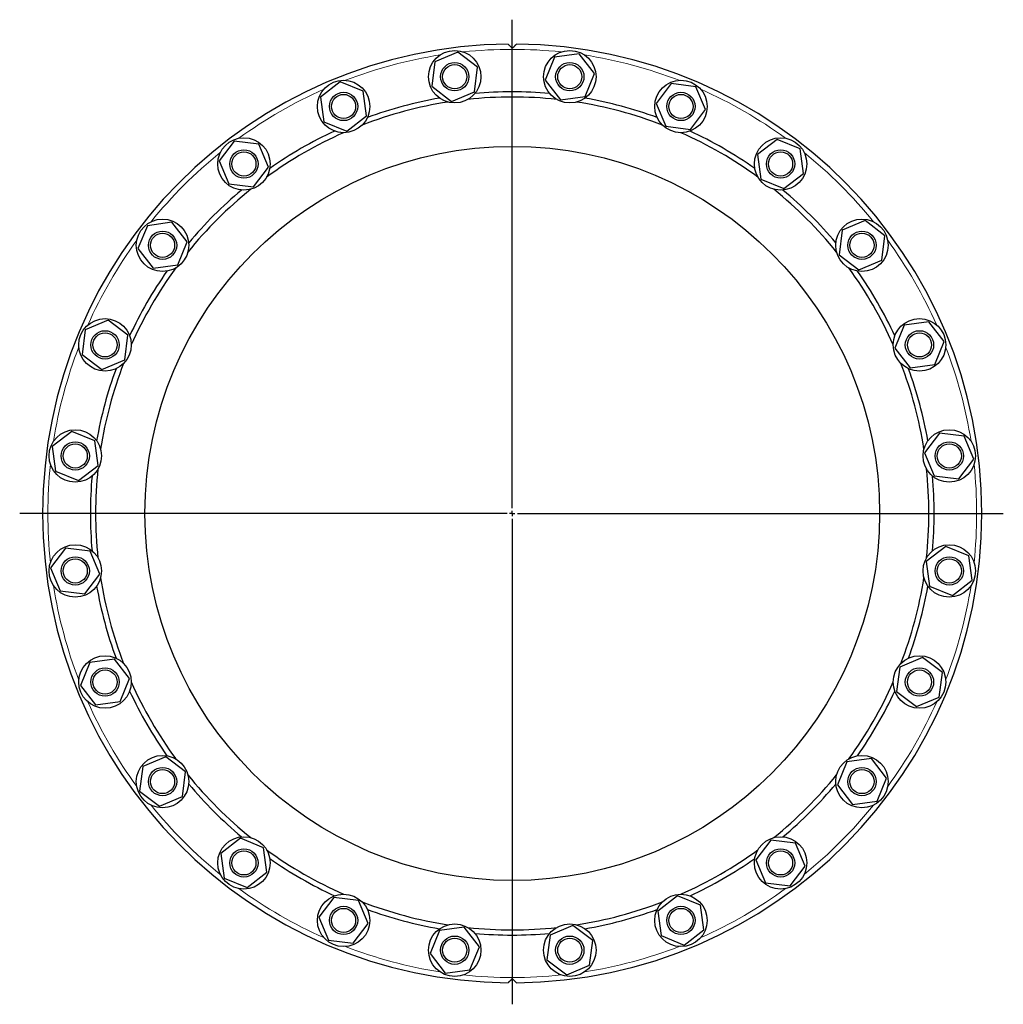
# Model space of a CAD drawing. Header units: millimetres. Extents: x 91 to 1636, y 115 to 1587.
# Tile 2 of 4: x 91 to 1028, y 648 to 1587. Entities that reach past the tile are written whole.
import ezdxf

# ---------------------------------------------------------------- set-up
doc = ezdxf.new("R2010")
doc.units = ezdxf.units.MM
doc.layers.add('FORMAT', color=7, linetype='Continuous')

# ---------------------------------------------------------------- blocks, each defined once
blk = doc.blocks.new('SW_CENTERMARKSYMBOL_0')
at = {"layer": 'FORMAT', "color": 0}
for p, q in [((0, 5), (0, 470.78)), ((-5, 0), (-469.32, 0)), ((0, 0), (-2.5, 0)), ((0, 0), (0, 2.5)), ((0, 0), (0, -2.5)), ((0, 0), (2.5, 0)), ((5, 0), (467.87, 0)), ((0, -5), (0, -468.02))]:
    blk.add_line(p, q, dxfattribs=at)

msp = doc.modelspace()

# ---------------------------------------------------------------- linework, layer by layer
at = {"color": 7, "linetype": 'Continuous', "lineweight": 25}
for p, q in [((508.61, 1556.3), (486.79, 1547.13)), ((527.47, 1541.98), (508.61, 1556.3)), ((600.78, 1551.52), (591.83, 1529.61)), ((624.23, 1554.73), (600.78, 1551.52)), ((638.74, 1536.02), (624.23, 1554.73)), ((486.79, 1547.13), (483.82, 1523.65)), ((524.49, 1518.5), (527.47, 1541.98)), ((629.79, 1514.11), (638.74, 1536.02)), ((396.53, 1527.89), (377.82, 1513.39)), ((418.44, 1518.94), (396.53, 1527.89)), ((483.82, 1523.65), (502.67, 1509.33)), ((591.83, 1529.61), (606.34, 1510.9)), ((712.02, 1526.26), (697.71, 1507.41)), ((735.51, 1523.29), (712.02, 1526.26)), ((744.67, 1501.47), (735.51, 1523.29)), ((377.82, 1513.39), (381.03, 1489.93)), ((421.65, 1495.49), (418.44, 1518.94)), ((502.67, 1509.33), (524.49, 1518.5)), ((606.34, 1510.9), (629.79, 1514.11)), ((697.71, 1507.41), (706.87, 1485.59)), ((402.94, 1480.98), (421.65, 1495.49)), ((730.36, 1482.61), (744.67, 1501.47)), ((381.03, 1489.93), (402.94, 1480.98)), ((706.87, 1485.59), (730.36, 1482.61)), ((295.61, 1471.44), (281.3, 1452.59)), ((319.1, 1468.47), (295.61, 1471.44)), ((328.27, 1446.65), (319.1, 1468.47)), ((812.93, 1473.07), (794.23, 1458.56)), ((834.85, 1464.12), (812.93, 1473.07)), ((794.23, 1458.56), (797.44, 1435.11)), ((838.06, 1440.67), (834.85, 1464.12)), ((281.3, 1452.59), (290.47, 1430.76)), ((313.95, 1427.79), (328.27, 1446.65)), ((819.35, 1426.16), (838.06, 1440.67)), ((290.47, 1430.76), (313.95, 1427.79)), ((797.44, 1435.11), (819.35, 1426.16)), ((212.75, 1390.79), (203.8, 1368.88)), ((236.2, 1394), (212.75, 1390.79)), ((250.71, 1375.3), (236.2, 1394)), ((896.64, 1395.57), (874.82, 1386.4)), ((915.49, 1381.26), (896.64, 1395.57)), ((874.82, 1386.4), (871.85, 1362.92)), ((912.52, 1357.77), (915.49, 1381.26)), ((241.76, 1353.38), (250.71, 1375.3)), ((203.8, 1368.88), (218.31, 1350.17)), ((871.85, 1362.92), (890.7, 1348.6)), ((218.31, 1350.17), (241.76, 1353.38)), ((890.7, 1348.6), (912.52, 1357.77)), ((175.4, 1300.62), (153.58, 1291.45)), ((194.26, 1286.3), (175.4, 1300.62)), ((933.99, 1295.84), (925.04, 1273.93)), ((957.44, 1299.05), (933.99, 1295.84)), ((971.94, 1280.34), (957.44, 1299.05)), ((153.58, 1291.45), (150.61, 1267.97)), ((191.29, 1262.82), (194.26, 1286.3)), ((963, 1258.43), (971.94, 1280.34)), ((150.61, 1267.97), (169.46, 1253.65)), ((925.04, 1273.93), (939.54, 1255.22)), ((169.46, 1253.65), (191.29, 1262.82)), ((939.54, 1255.22), (963, 1258.43)), ((140.85, 1194.68), (122.14, 1180.18)), ((162.76, 1185.73), (140.85, 1194.68)), ((967.7, 1193.05), (953.39, 1174.2)), ((991.18, 1190.08), (967.7, 1193.05)), ((165.97, 1162.28), (162.76, 1185.73)), ((1000.35, 1168.26), (991.18, 1190.08)), ((122.14, 1180.18), (125.35, 1156.72)), ((953.39, 1174.2), (962.55, 1152.38)), ((986.04, 1149.41), (1000.35, 1168.26)), ((125.35, 1156.72), (147.26, 1147.78)), ((147.26, 1147.78), (165.97, 1162.28)), ((962.55, 1152.38), (986.04, 1149.41)), ((134.89, 1083.41), (120.57, 1064.56)), ((158.37, 1080.44), (134.89, 1083.41)), ((167.54, 1058.62), (158.37, 1080.44)), ((973.66, 1085.04), (954.95, 1070.54)), ((995.58, 1076.09), (973.66, 1085.04)), ((954.95, 1070.54), (958.16, 1047.08)), ((998.78, 1052.64), (995.58, 1076.09)), ((120.57, 1064.56), (129.74, 1042.74)), ((153.22, 1039.76), (167.54, 1058.62)), ((980.08, 1038.13), (998.78, 1052.64)), ((129.74, 1042.74), (153.22, 1039.76)), ((958.16, 1047.08), (980.08, 1038.13)), ((181.38, 977.6), (157.93, 974.39)), ((195.89, 958.89), (181.38, 977.6)), ((951.46, 979.17), (929.64, 970)), ((970.32, 964.85), (951.46, 979.17)), ((157.93, 974.39), (148.98, 952.47)), ((929.64, 970), (926.67, 946.51)), ((186.94, 936.97), (195.89, 958.89)), ((967.34, 941.37), (970.32, 964.85)), ((148.98, 952.47), (163.48, 933.77)), ((926.67, 946.51), (945.52, 932.2)), ((945.52, 932.2), (967.34, 941.37)), ((163.48, 933.77), (186.94, 936.97)), ((230.23, 884.21), (208.4, 875.04)), ((249.08, 869.9), (230.23, 884.21)), ((902.62, 882.64), (879.17, 879.44)), ((917.12, 863.94), (902.62, 882.64)), ((208.4, 875.04), (205.43, 851.56)), ((879.17, 879.44), (870.22, 857.52)), ((246.11, 846.41), (249.08, 869.9)), ((908.18, 842.02), (917.12, 863.94)), ((870.22, 857.52), (884.72, 838.81)), ((205.43, 851.56), (224.28, 837.24)), ((224.28, 837.24), (246.11, 846.41)), ((884.72, 838.81), (908.18, 842.02)), ((301.57, 806.65), (282.87, 792.15)), ((323.49, 797.7), (301.57, 806.65)), ((806.97, 805.02), (792.66, 786.17)), ((830.46, 802.05), (806.97, 805.02)), ((839.63, 780.23), (830.46, 802.05)), ((282.87, 792.15), (286.08, 768.7)), ((326.7, 774.25), (323.49, 797.7)), ((792.66, 786.17), (801.83, 764.35)), ((825.31, 761.38), (839.63, 780.23)), ((307.99, 759.75), (326.7, 774.25)), ((286.08, 768.7), (307.99, 759.75)), ((801.83, 764.35), (825.31, 761.38)), ((717.98, 751.83), (699.27, 737.33)), ((739.9, 742.88), (717.98, 751.83)), ((390.57, 750.2), (376.25, 731.35)), ((414.05, 747.23), (390.57, 750.2)), ((423.22, 725.41), (414.05, 747.23)), ((743.1, 719.43), (739.9, 742.88)), ((699.27, 737.33), (702.48, 713.87)), ((376.25, 731.35), (385.42, 709.53)), ((408.9, 706.56), (423.22, 725.41)), ((618.26, 723.49), (596.43, 714.32)), ((637.11, 709.17), (618.26, 723.49)), ((491.14, 718.71), (482.19, 696.79)), ((514.59, 721.92), (491.14, 718.71)), ((529.09, 703.21), (514.59, 721.92)), ((596.43, 714.32), (593.46, 690.83)), ((702.48, 713.87), (724.4, 704.93)), ((724.4, 704.93), (743.1, 719.43)), ((385.42, 709.53), (408.9, 706.56)), ((634.14, 685.69), (637.11, 709.17)), ((482.19, 696.79), (496.69, 678.09)), ((520.15, 681.29), (529.09, 703.21)), ((593.46, 690.83), (612.31, 676.52)), ((612.31, 676.52), (634.14, 685.69)), ((496.69, 678.09), (520.15, 681.29))]:
    msp.add_line(p, q, dxfattribs=at)
for centre, radius in [((505.64, 1532.82), 25), ((615.28, 1532.82), 25), ((505.64, 1532.82), 13.5), ((505.64, 1532.82), 11.5), ((615.28, 1532.82), 13.5), ((615.28, 1532.82), 11.5), ((399.74, 1504.44), 25), ((721.19, 1504.44), 25), ((399.74, 1504.44), 13.5), ((399.74, 1504.44), 11.5), ((721.19, 1504.44), 13.5), ((721.19, 1504.44), 11.5), ((304.78, 1449.62), 25), ((816.14, 1449.62), 25), ((560.46, 1116.41), 350), ((304.78, 1449.62), 13.5), ((304.78, 1449.62), 11.5), ((816.14, 1449.62), 13.5), ((816.14, 1449.62), 11.5), ((227.25, 1372.09), 25), ((893.67, 1372.09), 25), ((227.25, 1372.09), 13.5), ((227.25, 1372.09), 11.5), ((893.67, 1372.09), 13.5), ((893.67, 1372.09), 11.5), ((172.43, 1277.14), 25), ((948.49, 1277.14), 25), ((172.43, 1277.14), 13.5), ((172.43, 1277.14), 11.5), ((948.49, 1277.14), 13.5), ((948.49, 1277.14), 11.5), ((144.06, 1171.23), 25), ((976.87, 1171.23), 25), ((144.06, 1171.23), 13.5), ((976.87, 1171.23), 13.5), ((144.06, 1171.23), 11.5), ((976.87, 1171.23), 11.5), ((144.06, 1061.59), 25), ((976.87, 1061.59), 25), ((144.06, 1061.59), 13.5), ((144.06, 1061.59), 11.5), ((976.87, 1061.59), 13.5), ((976.87, 1061.59), 11.5), ((172.43, 955.68), 25), ((948.49, 955.68), 25), ((172.43, 955.68), 13.5), ((172.43, 955.68), 11.5), ((948.49, 955.68), 13.5), ((948.49, 955.68), 11.5), ((227.25, 860.73), 25), ((893.67, 860.73), 25), ((227.25, 860.73), 13.5), ((893.67, 860.73), 13.5), ((227.25, 860.73), 11.5), ((893.67, 860.73), 11.5), ((304.78, 783.2), 25), ((816.14, 783.2), 25), ((304.78, 783.2), 13.5), ((304.78, 783.2), 11.5), ((816.14, 783.2), 13.5), ((816.14, 783.2), 11.5), ((399.74, 728.38), 25), ((721.19, 728.38), 25), ((399.74, 728.38), 13.5), ((721.19, 728.38), 13.5), ((399.74, 728.38), 11.5), ((721.19, 728.38), 11.5), ((505.64, 700), 25), ((615.28, 700), 25), ((505.64, 700), 13.5), ((615.28, 700), 13.5), ((505.64, 700), 11.5), ((615.28, 700), 11.5)]:
    msp.add_circle(centre, radius, dxfattribs=at)
for radius, start, end in [(447.5, 90.50988, 269.49012), (447.5, 270.50988, 89.49012), (402, 99.91936, 110.08064), (397, 83.87483, 96.12517), (402, 84.91936, 95.08064), (402, 69.91936, 80.08064), (397, 98.87483, 111.12517), (397, 68.87483, 81.12517), (397, 113.87483, 126.12517), (402, 114.91936, 125.08064), (397, 53.87483, 66.12517), (402, 54.91936, 65.08064), (397, 128.87483, 141.12517), (402, 129.91936, 140.08064), (397, 38.87483, 51.12517), (402, 39.91936, 50.08064), (402, 144.91936, 155.08064), (397, 143.87483, 156.12517), (397, 23.87483, 36.12517), (402, 24.91936, 35.08064), (397, 158.87483, 171.12517), (397, 8.87483, 21.12517), (402, 159.91936, 170.08064), (402, 9.91936, 20.08064), (397, 173.87483, 180), (397, 353.87483, 6.12517), (402, 174.91936, 180), (402, 354.91936, 5.08064), (402, 180, 185.08064), (397, 180, 186.12517), (397, 188.87483, 201.12517), (397, 338.87483, 351.12517), (402, 189.91936, 200.08064), (402, 339.91936, 350.08064), (397, 203.87483, 216.12517), (397, 323.87483, 336.12517), (402, 204.91936, 215.08064), (402, 324.91936, 335.08064), (397, 218.87483, 231.12517), (397, 308.87483, 321.12517), (402, 219.91936, 230.08064), (402, 309.91936, 320.08064), (397, 233.87483, 246.12517), (397, 293.87483, 306.12517), (402, 234.91936, 245.08064), (402, 294.91936, 305.08064), (397, 248.87483, 261.12517), (397, 278.87483, 291.12517), (402, 249.91936, 260.08064), (402, 279.91936, 290.08064), (397, 263.87483, 276.12517), (402, 264.91936, 275.08064)]:
    msp.add_arc((560.46, 1116.41), radius, start, end, dxfattribs=at)
at = {"color": 8, "linetype": 'Continuous', "lineweight": 18}
for start, end in [(83.94834, 96.05166), (98.94834, 111.05166), (68.94834, 81.05166), (113.94834, 126.05166), (53.94834, 66.05166), (128.94834, 141.05166), (38.94834, 51.05166), (143.94834, 156.05166), (23.94834, 36.05166), (158.94834, 171.05166), (8.94834, 21.05166), (173.94834, 180), (353.94834, 6.05166), (180, 186.05166), (188.94834, 201.05166), (338.94834, 351.05166), (203.94834, 216.05166), (323.94834, 336.05166), (218.94834, 231.05166), (308.94834, 321.05166), (233.94834, 246.05166), (293.94834, 306.05166), (248.94834, 261.05166), (278.94834, 291.05166), (263.94834, 276.05166)]:
    msp.add_arc((560.46, 1116.41), 442.5, start, end, dxfattribs=at)
at = {"color": 7, "linetype": 'Continuous', "lineweight": 25}
for points, knots in [([(556.48, 1563.89), (556.48, 1563.89), (556.51, 1563.86), (556.61, 1563.76), (556.65, 1563.72), (556.75, 1563.62), (556.81, 1563.57), (556.99, 1563.38), (557.13, 1563.24), (557.46, 1562.91), (557.64, 1562.74), (558.02, 1562.36), (558.22, 1562.15), (558.64, 1561.73), (558.85, 1561.52), (559.52, 1560.85), (559.99, 1560.38), (560.46, 1559.91)], [0, 0, 0, 0, 0.125, 0.125, 0.1875, 0.1875, 0.25, 0.25, 0.375, 0.375, 0.5, 0.5, 0.625, 0.625, 0.75, 0.75, 1, 1, 1, 1]), ([(560.46, 1559.91), (560.94, 1560.38), (561.4, 1560.84), (562.07, 1561.51), (562.29, 1561.73), (562.71, 1562.15), (562.91, 1562.35), (563.29, 1562.73), (563.47, 1562.91), (563.79, 1563.24), (563.94, 1563.38), (564.18, 1563.63), (564.28, 1563.72), (564.41, 1563.85), (564.44, 1563.89), (564.44, 1563.89)], [0, 0, 0, 0, 0.25, 0.25, 0.375, 0.375, 0.5, 0.5, 0.625, 0.625, 0.75, 0.75, 0.875, 0.875, 1, 1, 1, 1]), ([(560.46, 672.91), (559.99, 672.43), (559.53, 671.97), (558.86, 671.3), (558.64, 671.08), (558.22, 670.67), (558.02, 670.46), (557.64, 670.08), (557.46, 669.9), (557.13, 669.58), (556.99, 669.44), (556.75, 669.19), (556.65, 669.09), (556.52, 668.96), (556.48, 668.93), (556.48, 668.93)], [0, 0, 0, 0, 0.25, 0.25, 0.375, 0.375, 0.5, 0.5, 0.625, 0.625, 0.75, 0.75, 0.875, 0.875, 1, 1, 1, 1]), ([(564.44, 668.93), (564.44, 668.93), (564.41, 668.96), (564.31, 669.06), (564.27, 669.1), (564.17, 669.2), (564.12, 669.25), (563.94, 669.43), (563.79, 669.58), (563.47, 669.9), (563.29, 670.08), (562.91, 670.46), (562.71, 670.67), (562.29, 671.08), (562.07, 671.3), (561.41, 671.96), (560.94, 672.43), (560.46, 672.91)], [0, 0, 0, 0, 0.125, 0.125, 0.1875, 0.1875, 0.25, 0.25, 0.375, 0.375, 0.5, 0.5, 0.625, 0.625, 0.75, 0.75, 1, 1, 1, 1])]:
    msp.add_open_spline(points, degree=3, knots=knots, dxfattribs=at)

# ---------------------------------------------------------------- block references
at = {"layer": 'FORMAT'}
msp.add_blockref('SW_CENTERMARKSYMBOL_0', (560.46, 1116.41), dxfattribs=at)

doc.saveas('drawing.dxf')
